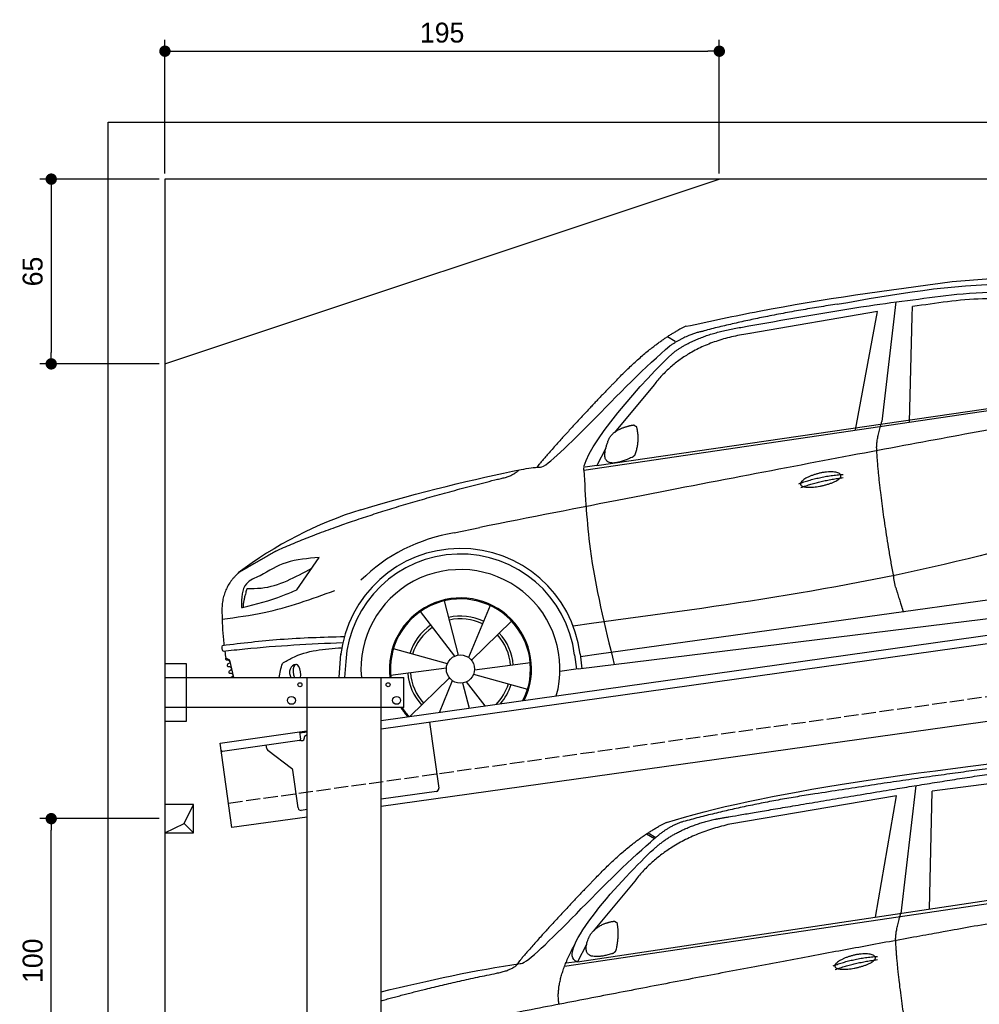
# Model space of a CAD drawing. Extents: x -511 to 6240, y -619 to 5511.
# Tile 2 of 3: x -511 to 2865, y 2047 to 5511. Entities that reach past the tile are written whole.
import ezdxf

# ---------------------------------------------------------------- set-up
doc = ezdxf.new("R2010")
doc.units = 0
doc.header["$LTSCALE"] = 10
doc.header["$MEASUREMENT"] = 0
doc.linetypes.add('GEN3', pattern=[6.25, 5, -1.25])
doc.layers.get('0').update_dxf_attribs({"linetype": 'CONTINUOUS'})
doc.layers.get('DEFPOINTS').update_dxf_attribs({"linetype": 'CONTINUOUS'})
for name, color, linetype in [('3', 6, 'GEN3'), ('AM_5', 3, 'CONTINUOUS'), ('BREAKTHROUGH', 1, 'CONTINUOUS'), ('CAR', 1, 'CONTINUOUS'), ('SICHTBARE_KANTEN_DIN_', 7, 'CONTINUOUS')]:
    doc.layers.add(name, color=color, linetype=linetype)
doc.layers.add('AM_0', color=7, linetype='CONTINUOUS', lineweight=30)
doc.dimstyles.new('KLAUS_DXF', dxfattribs={"dimscale": 20, "dimtxt": 3.5, "dimasz": 2, "dimexe": 2, "dimexo": 1, "dimgap": 1.5, "dimtad": 1, "dimlfac": 0.1, "dimdsep": 46, "dimtxsty": 'Standard', "dimblk": 'DOT', "dimcen": 2, "dimclrd": 256, "dimclre": 256, "dimclrt": 2, "dimadec": 0, "dimazin": 0, "dimtfac": 1, "dimtmove": 2, "dimatfit": 3, "dimfxl": 1, "dimtolj": 1, "dimarcsym": 0})

# ---------------------------------------------------------------- blocks, each defined once
blk = doc.blocks.new('_DOT')
at = {"color": 0, "linetype": 'ByBlock'}
blk.add_line((-0.5, 0), (-1, 0), dxfattribs=at)
at = {"color": 0, "linetype": 'ByBlock', "const_width": 0.5}
blk.add_lwpolyline([(-0.25, 0, 1), (0.25, 0, 1)], format="xyb", close=True, dxfattribs=at)
blk = doc.blocks.new('*D27')
at = {"layer": 'AM_5', "lineweight": -2, "transparency": 16777216}
for p, q in [((0, 4970), (0, 5440)), ((1950, 4970), (1950, 5440)), ((40, 5400), (1910, 5400))]:
    blk.add_line(p, q, dxfattribs=at)
at = {"layer": 'DEFPOINTS', "color": 0, "transparency": 16777216}
for p in [(1950, 5400), (0, 4950), (1950, 4950)]:
    blk.add_point(p, dxfattribs=at)
at = {"layer": 'AM_5', "lineweight": -2, "transparency": 16777216, "xscale": 40, "yscale": 40, "zscale": 40, "rotation": 180}
blk.add_blockref('_DOT', (0, 5400), dxfattribs=at)
at = {"layer": 'AM_5', "lineweight": -2, "transparency": 16777216, "xscale": 40, "yscale": 40, "zscale": 40}
blk.add_blockref('_DOT', (1950, 5400), dxfattribs=at)
at = {"layer": 'AM_5', "color": 2, "transparency": 16777216, "insert": (975, 5465), "char_height": 70, "attachment_point": 5}
blk.add_mtext('\\A1;195', dxfattribs=at)
blk = doc.blocks.new('*D24')
at = {"layer": 'AM_5', "lineweight": -2, "transparency": 16777216}
for p, q in [((-20, 4950), (-440, 4950)), ((-400, 4910), (-400, 4340)), ((-20, 4300), (-440, 4300))]:
    blk.add_line(p, q, dxfattribs=at)
at = {"layer": 'DEFPOINTS', "color": 0, "transparency": 16777216}
for p in [(0, 4950), (-400, 4300), (0, 4300)]:
    blk.add_point(p, dxfattribs=at)
at = {"layer": 'AM_5', "lineweight": -2, "transparency": 16777216, "xscale": 40, "yscale": 40, "zscale": 40}
for p, rotation in [((-400, 4950), 90), ((-400, 4300), 270)]:
    blk.add_blockref('_DOT', p, dxfattribs=dict(at, rotation=rotation))
at = {"layer": 'AM_5', "color": 2, "transparency": 16777216, "insert": (-465, 4625), "char_height": 70, "attachment_point": 5, "rotation": 90}
blk.add_mtext('\\A1;65', dxfattribs=at)
blk = doc.blocks.new('*D26')
at = {"layer": 'AM_5', "lineweight": -2, "transparency": 16777216}
for p, q in [((-20, 2700), (-440, 2700)), ((-400, 1740), (-400, 2660)), ((5280, 1700), (-440, 1700))]:
    blk.add_line(p, q, dxfattribs=at)
at = {"layer": 'DEFPOINTS', "color": 0, "transparency": 16777216}
for p in [(-400, 2700), (0, 2700), (5300, 1700)]:
    blk.add_point(p, dxfattribs=at)
at = {"layer": 'AM_5', "lineweight": -2, "transparency": 16777216, "xscale": 40, "yscale": 40, "zscale": 40}
for p, rotation in [((-400, 2700), 90), ((-400, 1700), 270)]:
    blk.add_blockref('_DOT', p, dxfattribs=dict(at, rotation=rotation))
at = {"layer": 'AM_5', "color": 2, "transparency": 16777216, "insert": (-465, 2200), "char_height": 70, "attachment_point": 5, "rotation": 90}
blk.add_mtext('\\A1;100', dxfattribs=at)
blk = doc.blocks.new('car_150')
at = {"layer": 'CAR'}
for p, q in [((12096.6, 1708.3), (11989, 1268.4)), ((12024, 1680.6), (11430.7, 1652.9)), ((11899, 1265.9), (12024, 1680.6)), ((12090.6, 1271.1), (12150.5, 1682.1)), ((12852.3, 1684.4), (12150.5, 1682.1)), ((11135.2, 1654.5), (11161.3, 1635)), ((11141, 1657.4), (11166.4, 1638.4)), ((11073.9, 1494.7), (10907.2, 1337.8)), ((10878.7, 1293.9), (10839.1, 1237.2)), ((10839.1, 1237.2), (12874.8, 1292.4)), ((10792.4, 1227), (12873.3, 1279.9)), ((10839.1, 1237.2), (10797.9, 1237.1))]:
    blk.add_line(p, q, dxfattribs=at)
blk.add_arc((11252.1, 1516.2), 174.5, 103.8736, 114.54, dxfattribs=at)
for points, degree in [([(11210.2, 1685.6), (11542.9, 1749.4), (12105.1, 1762), (12930.5, 1747.4)], 3), ([(12704.3, 1733.1), (12355.7, 1743.2), (11740.1, 1722.1)], 2), ([(11740.1, 1722.1), (11497.4, 1715.5), (11268.8, 1681.6)], 2), ([(10930.4, 1515.2), (11065.6, 1627.8), (11179.6, 1674.9)], 2), ([(11268.8, 1681.6), (11213.7, 1673.9), (11145.7, 1624)], 2), ([(11152.7, 1597.4), (11243.5, 1663), (11380.1, 1676.4)], 2), ([(11430.7, 1652.9), (11206.1, 1629.9), (11073.9, 1494.7)], 2), ([(10638.9, 1256.3), (10666.6, 1238), (10970.1, 1510.3), (11145.7, 1624)], 3), ([(10839.1, 1237.2), (10755.1, 1275), (11042.6, 1519.1), (11152.7, 1597.4)], 3), ([(10930.4, 1515.2), (10850.9, 1452.6), (10750.8, 1366.4), (10624.3, 1257.8), (10630.3, 1256.1)], 4), ([(10886.5, 1311.8), (10902.2, 1342.5), (10944.6, 1357.7)], 2), ([(10944.6, 1357.7), (10973.1, 1364.2), (10986, 1363.3)], 2), ([(10978.5, 1259), (10998.5, 1312.5), (10994.7, 1357.3)], 2), ([(10986, 1363.3), (10992.2, 1357.4), (10994.7, 1357.3)], 2), ([(10756.8, 1096.7), (10752.3, 1180.2), (10838, 1299.8)], 2), ([(10965.2, 1251), (10843.5, 1229), (10886.5, 1311.8)], 2), ([(10140.7, 1216.8), (10314.3, 1236.6), (10479.5, 1251.5), (10638.9, 1256.3)], 3), ([(10551.6, 1232.1), (10606.6, 1235.5), (10630, 1255)], 2), ([(10965.2, 1251), (10971.1, 1252.9), (10978.5, 1259)], 2), ([(11959.5, 1175.6), (11961.8, 1206.7), (11989, 1268.4)], 2), ([(10136.8, 1184.9), (10312.9, 1212.3), (10551.6, 1232.1)], 2), ([(12866.3, 1222.8), (11949.2, 1183.9), (10404.4, 1071.4)], 2), ([(11966.3, 684.4), (11947.2, 997.3), (11959.5, 1175.6)], 2), ([(11730.9, 1114.3), (11806, 1132.5), (11889.6, 1128.1)], 2), ([(11736.2, 1100.5), (11810, 1116.4), (11887.9, 1117)], 2)]:
    blk.add_open_spline(points, degree=degree, dxfattribs=at)
for points, degree, knots in [([(11380.1, 1676.4), (11407, 1677.9), (11545.9, 1684.7), (12131.3, 1711.8), (12584.9, 1726.7), (12852.7, 1717.4), (12926.2, 1712.9)], 4, [0.0821318, 0.0821318, 0.0821318, 0.0821318, 0.0821318, 0.258851, 0.508851, 0.6086078, 0.6086078, 0.6086078, 0.6086078, 0.6086078]), ([(11736, 1111.2), (11735, 1119.4), (11755.7, 1136.1), (11838.1, 1157.7), (11931.6, 1126.3), (11845.9, 1093.1), (11761.1, 1092.3), (11737, 1103), (11736, 1111.2)], 5, [0, 0, 0, 0, 0, 0, 0.300106, 0.500106, 0.700106, 1, 1, 1, 1, 1, 1])]:
    blk.add_open_spline(points, degree=degree, knots=knots, dxfattribs=at)
blk = doc.blocks.new('car_150_')
at = {"layer": 'CAR'}
for p, q in [((6993.7, 5277.2), (7129.2, 5288.8)), ((6796.4, 5203.8), (6750.1, 4783)), ((6731.9, 5170.4), (6283.3, 5089.2)), ((6657.9, 4752.4), (6731.9, 5170.4)), ((6853.7, 5152.6), (6855.4, 5188)), ((6848, 4782.8), (6853.7, 5152.6)), ((5993.7, 5075.5), (6021.3, 5060)), ((5703.5, 4603.8), (7806, 4931.3)), ((5748.6, 4619.9), (7887.1, 4949.3)), ((5948.1, 4905.6), (5809.7, 4736.5)), ((5780.5, 4681.2), (5748.6, 4619.9)), ((5748.6, 4619.9), (5707.7, 4614.5)), ((5249.2, 4379.1), (5338.8, 4399.4)), ((4697.5, 4174.8), (4774.2, 4288.5)), ((7646, 4233.7), (5761.2, 3956.2)), ((5689.3, 3904.2), (7721.3, 4169.7)), ((5267.2, 3949.5), (5216.9, 4139.6)), ((5377, 4125.1), (5302.6, 3941.6)), ((5131.5, 4101.3), (5253.2, 3945.1)), ((5313.4, 3931.7), (5452.9, 4070.3)), ((5734.4, 4063.7), (5670.2, 4054.4)), ((4848.5, 3866.9), (4853.3, 3950.1)), ((5228.7, 3918.3), (5038.9, 3969.8)), ((5676.1, 3953), (5682.6, 3903)), ((5695.3, 3956.7), (5702.3, 3904.6)), ((5761.2, 3956.2), (5696.7, 3946.7)), ((4463, 3925.5), (4449.3, 3931.7)), ((4478.1, 3864), (4463, 3925.5)), ((4871, 3924.2), (4867.7, 3867.1)), ((5520.5, 3924.4), (5324.3, 3897.1)), ((5029.4, 3876.7), (5225.5, 3904)), ((5321.2, 3882.8), (5511, 3831.3)), ((5689.3, 3904.2), (5624.9, 3894.7)), ((5693.6, 3903), (5693.4, 3904.4)), ((5236.4, 3869.4), (5098.3, 3732.1)), ((5201.8, 3747.5), (5247.2, 3859.5)), ((5282.7, 3851.6), (5306.1, 3763)), ((5362.6, 3771.4), (5296.6, 3856))]:
    blk.add_line(p, q, dxfattribs=at)
blk.add_circle((5274.9, 3900.5), 49.6, dxfattribs=at)
for centre, radius, start, end in [((6122, 4949.8), 174.5, 111.2882, 121.9546), ((5356.2, 3104.6), 1422.1, 107.8766, 127.519), ((5347.7, 3787.7), 599.5, 99.4563, 135.2463), ((5274.9, 3900.5), 424.2, 7.6054, 174.1435), ((5274.9, 3900.5), 404.6, 7.4461, 176.652), ((5274.9, 3900.5), 350, 344.7595, 185.4081), ((5274.9, 3900.5), 250, 334.2204, 187.3999), ((5274.9, 3900.5), 246.4, 333.6424, 187.5031), ((5274.9, 3900.5), 186.2, 124.7762, 163.2667), ((5274.9, 3900.5), 186.2, 64.7762, 103.2667), ((5274.9, 3900.5), 176.5, 64.6018, 103.1816), ((5274.9, 3900.5), 176.5, 124.6018, 163.1816), ((5274.9, 3900.5), 176.5, 4.6018, 43.1816), ((5274.9, 3900.5), 186.2, 4.7762, 43.2667), ((5274.9, 3900.5), 186.2, 184.7762, 223.2667), ((5274.9, 3900.5), 176.5, 184.6018, 223.1816), ((5274.9, 3900.5), 176.5, 315.6124, 343.1816), ((5274.9, 3900.5), 186.2, 319.3932, 343.2667), ((5274.9, 3900.5), 250, 213.2019, 222.6786), ((5274.9, 3900.5), 246.4, 213.7482, 223.2566), ((5274.9, 3900.5), 350, 217.4387, 217.626)]:
    blk.add_arc(centre, radius, start, end, dxfattribs=at)
for centre, major_axis, ratio, start_param, end_param in [((4699.8, 3882.5), (-4.4, 29.6), 0.439627, 4.05108, 8.39242), ((4699.7, 3882.5), (4.4, -29.4), 0.870747, 3.078863, 5.190641), ((4699.7, 3882.6), (4.4, -29.5), 0.784824, 3.019947, 3.143719)]:
    blk.add_ellipse(centre, major_axis=major_axis, ratio=ratio, start_param=start_param, end_param=end_param, dxfattribs=at)
for points in [[(6058.7, 5112.4), (6315.6, 5167.8), (6993.6, 5277.2)], [(6590.3, 5194.3), (7191.5, 5270.3), (7389.2, 5264.7)], [(6252.1, 5110.1), (6701.9, 5189.7), (7011, 5233.1)], [(7010.2, 5233), (7365.4, 5231.9), (7863.2, 4999)], [(7280.4, 5213.4), (7100.8, 5216.9), (6855.4, 5188)], [(5483, 4604.3), (5518.2, 4610.1), (5547.5, 4613)], [(5703.5, 4603.8), (5727.7, 4327.2), (5815.9, 3920.7)], [(7654.8, 4478.5), (7099.9, 4313.4), (5734.4, 4063.7)], [(4774.2, 4288.5), (4659.3, 4269.8), (4567.9, 4222.9)], [(4521.8, 4177.7), (4571.6, 4179.9), (4749.3, 4251.6)], [(4567.9, 4222.9), (4519.6, 4194.8), (4502.9, 4113.4)], [(4435.2, 4069.4), (4583.3, 4094.2), (4831, 4173.4)], [(4506.8, 4110.9), (4647.6, 4153.7), (4697.5, 4174.8)], [(4502.9, 4113.4), (4503.1, 4110.8), (4506.8, 4110.9)], [(4437.7, 3977.1), (4639.7, 4000.1), (4865.6, 4011.8)], [(4860.2, 3989.6), (4515.7, 3964.4), (4439.9, 3955.5)], [(4439.9, 3955.5), (4435.9, 3967.1), (4437.7, 3977.1)], [(4648.5, 3915.5), (4682.8, 3935.6), (4856.8, 3972.2)], [(4452, 3925), (4450.8, 3925.8), (4449.5, 3930), (4449.3, 3931.7)], [(4455.1, 3908.2), (4458.1, 3913), (4464.2, 3915.7), (4462.2, 3923.2), (4452, 3925)], [(4457.8, 3901.6), (4456.6, 3902.4), (4455.3, 3906.6), (4455.1, 3908.2)], [(4461, 3884.9), (4463.9, 3889.5), (4470, 3892.3), (4467.9, 3899.7), (4457.8, 3901.6)], [(4463.7, 3878.2), (4462.5, 3879), (4461.2, 3883.2), (4461, 3884.9)]]:
    blk.add_spline(points, degree=3, dxfattribs=at)
for points, degree in [([(6590.3, 5194.3), (6342.2, 5155.3), (6121.6, 5097.1)], 2), ([(5803.2, 4907.4), (5922.7, 5036.5), (6029.7, 5097.9)], 2), ([(6123.2, 5096.2), (6065.8, 5086.5), (6002.6, 5043)], 2), ([(6013, 5017.6), (6096.2, 5083.6), (6251.3, 5110.3)], 2), ([(6284.4, 5088.8), (6061.8, 5056.7), (5948.1, 4905.6)], 2), ([(5547.5, 4613), (5577.3, 4598.4), (5843.2, 4907.6), (6002.6, 5043)], 3), ([(5703.8, 4603.3), (5695, 4674.1), (5922.8, 4934.4), (6013, 5017.6)], 3), ([(7979.4, 4899), (7725, 4888.3), (5338.8, 4399.4)], 2), ([(5803.2, 4907.4), (5732.5, 4835), (5644.3, 4736.7), (5532.9, 4612.6), (5539.4, 4612.3)], 4), ([(6732.8, 4687.3), (6731.1, 4718.4), (6750.1, 4783)], 2), ([(5785.9, 4700), (5794.1, 4735.6), (5837.6, 4753)], 2), ([(5837.6, 4753), (5865, 4763.1), (5877.9, 4763.9)], 2), ([(5877.9, 4763.9), (5884.9, 4758.8), (5887.3, 4759.1)], 2), ([(5883.9, 4659.5), (5901.1, 4713.7), (5887.3, 4759.1)], 2), ([(5871.8, 4649.8), (5747.2, 4591.7), (5785.9, 4700)], 2), ([(6803, 4201), (6743.7, 4508.9), (6732.8, 4687.3)], 2), ([(5871.8, 4649.8), (5877.4, 4652.5), (5883.9, 4659.5)], 2), ([(4919.6, 4458.1), (5131.9, 4523.6), (5319.2, 4569), (5483, 4604.3)], 3), ([(5399.6, 4569.1), (5453.7, 4579.5), (5474.4, 4601.9)], 2), ([(6460.2, 4561.7), (6532.3, 4589.4), (6615.8, 4595.9)], 2), ([(6467.2, 4548.7), (6538.3, 4574), (6615.5, 4584.7)], 2), ([(4622.5, 4310.5), (4903.3, 4440.5), (5399.6, 4569.1)], 2), ([(4622.5, 4310.5), (4492.9, 4233.7)], 1), ([(4492.9, 4233.7), (4430.6, 4178.8), (4434.3, 4093)], 2), ([(6803, 4201), (6822.6, 4138.3), (6831.4, 4112.8)], 2), ([(4521.8, 4177.7), (4507.9, 4132), (4508.6, 4113.8)], 2), ([(4508.6, 4113.8), (4511.9, 4114.1), (4510.2, 4111.7)], 2), ([(4445.5, 3956.2), (4446.7, 3948), (4448, 3939.9), (4449.3, 3931.7)], 3), ([(4637.5, 3865.3), (4639.1, 3881.6), (4643.8, 3898.6), (4648.5, 3915.5)], 3)]:
    blk.add_open_spline(points, degree=degree, dxfattribs=at)
for points, degree, knots in [([(6465.7, 4559.3), (6463.6, 4567.3), (6482, 4586.6), (6560.8, 4618.6), (6657.6, 4599.5), (6576.9, 4555.6), (6492.9, 4543.8), (6467.7, 4551.3), (6465.7, 4559.3)], 5, [0, 0, 0, 0, 0, 0, 0.300106, 0.500106, 0.700106, 1, 1, 1, 1, 1, 1]), ([(4434.3, 4093), (4435.5, 4060.6), (4436.9, 4022.1), (4441.6, 3983.8), (4442.4, 3977.7)], 3, [0, 0, 0, 0, 97.108013, 115.616313, 115.616313, 115.616313, 115.616313]), ([(4467.9, 3864), (4468.3, 3864.8), (4470.3, 3867.4), (4478.3, 3867.4), (4474, 3879.3), (4467.4, 3878.6), (4463.7, 3878.2)], 3, [2.682731, 2.682731, 2.682731, 2.682731, 5.656821, 12.3267, 20.012637, 30.346325, 30.346325, 30.346325, 30.346325])]:
    blk.add_open_spline(points, degree=degree, knots=knots, dxfattribs=at)

msp = doc.modelspace()

# ---------------------------------------------------------------- linework, layer by layer
for p, q in [((-199.991, -300), (-199.991, 5150)), ((-199.991, 5150), (5499.993, 5150)), ((0, 4300), (1950, 4950)), ((760, 3045.181), (3238.84, 3393.559)), ((3245.986, 3364.269), (760, 3014.886)), ((0, 3246.226), (75, 3246.226)), ((0, 3246.226), (75, 3246.226)), ((75, 3246.226), (75, 3041.226)), ((75, 3246.226), (75, 3041.226)), ((0, 3196.226), (840, 3196.226)), ((500, 1726.226), (500, 3196.226)), ((760, -43.774), (760, 3196.226)), ((840, 3091.226), (840, 3196.226)), ((3464.724, 3122.357), (760, 2742.233)), ((840, 3091.226), (0, 3091.226)), ((75, 3041.226), (0, 3041.226)), ((75, 3041.226), (0, 3041.226)), ((930.739, 3038.882), (963.305, 2807.159)), ((193.765, 2965.602), (473.516, 3004.919)), ((473.516, 3004.919), (500, 3008.641)), ((473.516, 3004.919), (476.995, 2980.162)), ((500, 3004.601), (474.073, 3000.957)), ((489.513, 2980.911), (489.374, 2981.901)), ((497.885, 2993.196), (500, 2993.493)), ((235.517, 2668.522), (193.765, 2965.602)), ((472.74, 2974.515), (202.892, 2936.59)), ((358.034, 2946.419), (356.383, 2958.162)), ((480.306, 2974.568), (485.257, 2975.264)), ((445.657, 2876.723), (361.918, 2939.825)), ((468.171, 2737.573), (449.542, 2870.128)), ((954.794, 2795.865), (760, 2768.488)), ((500, 2705.692), (235.517, 2668.522)), ((500, 2731.948), (479.466, 2729.062))]:
    msp.add_line(p, q)
for centre, radius in [((475, 3171.226), 7), ((785, 3171.226), 7), ((445, 3116.226), 14), ((815, 3116.226), 14)]:
    msp.add_circle(centre, radius)
for centre, radius, start, end in [((472.044, 2979.466), 5, 278, 8), ((484.561, 2980.215), 5, 278, 8), ((499.276, 2983.293), 10, 98, 188), ((367.936, 2947.811), 10, 188, 233), ((479.61, 2979.519), 5, 221.236717, 278), ((202.196, 2941.541), 5, 188, 278), ((439.64, 2868.734), 10, 8, 53), ((953.403, 2805.768), 10, 278, 8), ((478.074, 2738.965), 10, 188, 278)]:
    msp.add_arc(centre, radius, start, end)
at = {"layer": '3'}
msp.add_line((223.409, 2754.675), (5230.817, 3458.42), dxfattribs=at)
at = {"layer": 'BREAKTHROUGH'}
for p, q in [((67.373, 2682.953), (100, 2750)), ((67.373, 2682.953), (100, 2750)), ((0, 2650), (67.373, 2682.953)), ((0, 2650), (67.373, 2682.953)), ((67.154, 2682.846), (100, 2650)), ((67.154, 2682.846), (100, 2650))]:
    msp.add_line(p, q, dxfattribs=at)
msp.add_lwpolyline([(100, 2750), (0, 2750), (0, 2650), (100, 2650)], close=True, dxfattribs=at)
msp.add_lwpolyline([(100, 2750), (0, 2750), (0, 2650), (100, 2650)], close=True, dxfattribs=at)
at = {"layer": 'SICHTBARE_KANTEN_DIN_'}
for p, q in [((5300, 4950), (0, 4950)), ((0, 4950), (0, -50))]:
    msp.add_line(p, q, dxfattribs=at)

# ---------------------------------------------------------------- block references
at = {"layer": 'AM_0', "rotation": 359.5505213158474}
msp.add_blockref('car_150_', (-4265.788, -632.568), dxfattribs=at)
at = {"layer": 'CAR', "color": 2, "rotation": 6.973897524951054}
msp.add_blockref('car_150', (-9157.901, -347.853), dxfattribs=at)

# ---------------------------------------------------------------- dimensions: what is measured, and where the dimension line sits
at = {"layer": 'AM_5'}
for base, p1, p2, angle, override, picture, middle in [((1950, 5400), (0, 4950), (1950, 4950), 0, {"dimtzin": 7}, '*D27', (975, 5465)), ((-399.991, 4300), (0, 4950), (0, 4300), 90, {"dimtol": 0, "dimlim": 0, "dimtp": 0, "dimtm": 0, "dimtfac": 1, "dimtdec": 2, "dimtolj": 1, "dimtzin": 7}, '*D24', (-464.991, 4625)), ((-399.991, 2700), (5300, 1700), (0, 2700), 90, {"dimpost": '', "dimtol": 0, "dimlim": 0, "dimtp": 0, "dimtm": 0, "dimtfac": 1, "dimtdec": 2, "dimtolj": 1, "dimtzin": 7}, '*D26', (-464.991, 2200))]:
    dim = msp.add_linear_dim(base=base, p1=p1, p2=p2, angle=angle, dimstyle='KLAUS_DXF', override=override, dxfattribs=at)
    dim.commit()
    dim.dimension.update_dxf_attribs({"geometry": picture, "text_midpoint": middle})

doc.saveas('drawing.dxf')
